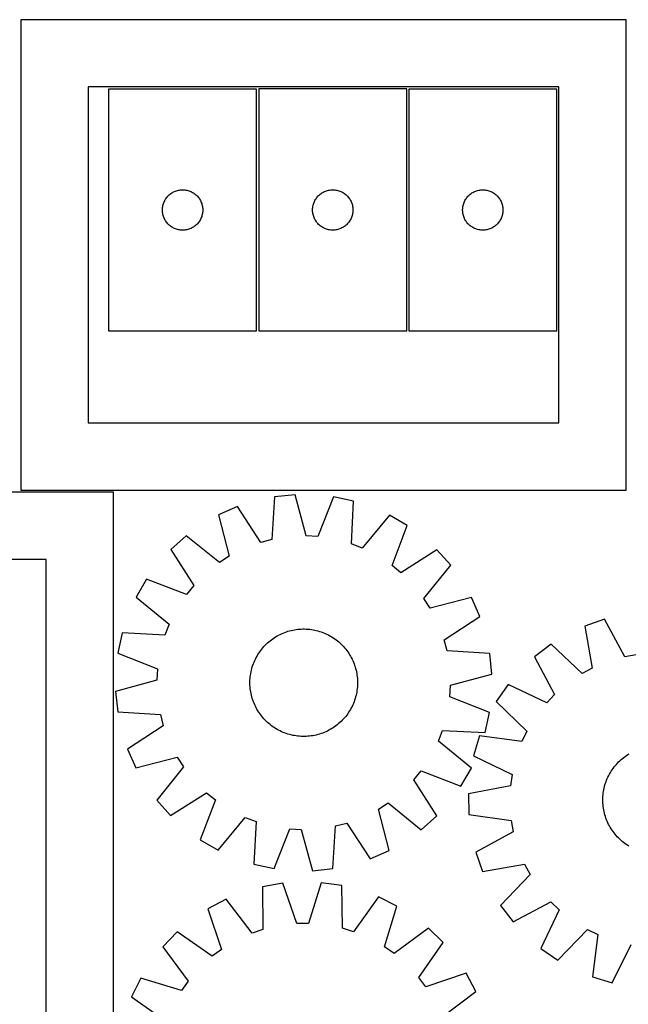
# Model space of a CAD drawing. Header units: millimetres. Extents: x 7 to 1493, y 7 to 2993.
# Tile 6 of 15: x 287 to 739, y 910 to 1643. Entities that reach past the tile are written whole.
import ezdxf

# ---------------------------------------------------------------- set-up
doc = ezdxf.new("R2010")
doc.units = ezdxf.units.MM
doc.layers.add('CUT', color=7, linetype='CONTINUOUS', true_color=0x000000)

msp = doc.modelspace()

# ---------------------------------------------------------------- linework, layer by layer
at = {"layer": 'CUT'}
for p, q in [((737.759834, 1642.708064), (287.759834, 1642.708064)), ((287.759834, 1642.708064), (287.759834, 1292.708064)), ((737.759834, 1292.708064), (737.759834, 1642.708064)), ((687.759834, 1592.708064), (337.759834, 1592.708064)), ((337.759834, 1592.708064), (337.759834, 1342.708064)), ((463.012246, 1591.102733), (353.012246, 1591.102733)), ((353.012246, 1591.102733), (353.012246, 1411.102733)), ((463.012246, 1411.102733), (463.012246, 1591.102733)), ((464.650089, 1591.147743), (464.650089, 1411.147743)), ((574.650089, 1591.147743), (464.650089, 1591.147743)), ((574.650089, 1411.147743), (574.650089, 1591.147743)), ((576.233325, 1591.12722), (576.233325, 1411.12722)), ((686.233325, 1591.12722), (576.233325, 1591.12722)), ((686.233325, 1411.12722), (686.233325, 1591.12722)), ((687.759834, 1342.708064), (687.759834, 1592.708064)), ((395.152526, 1508.824625), (395.567091, 1509.476389)), ((395.567091, 1509.476389), (396.014657, 1510.105947)), ((396.014657, 1510.105947), (396.494039, 1510.711631)), ((396.494039, 1510.711631), (397.003965, 1511.291833)), ((397.003965, 1511.291833), (397.543084, 1511.845016)), ((397.543084, 1511.845016), (398.109964, 1512.369712)), ((398.109964, 1512.369712), (398.703104, 1512.86453)), ((398.703104, 1512.86453), (399.320929, 1513.328158)), ((399.320929, 1513.328158), (399.961803, 1513.759366)), ((399.961803, 1513.759366), (400.624025, 1514.157012)), ((400.624025, 1514.157012), (401.305839, 1514.520039)), ((401.305839, 1514.520039), (402.005437, 1514.847487)), ((402.005437, 1514.847487), (402.720965, 1515.138485)), ((402.720965, 1515.138485), (403.450523, 1515.392264)), ((403.450523, 1515.392264), (404.192179, 1515.608149)), ((404.192179, 1515.608149), (404.943965, 1515.785568)), ((404.943965, 1515.785568), (405.703887, 1515.924052)), ((405.703887, 1515.924052), (406.469931, 1516.023231)), ((406.469931, 1516.023231), (407.240065, 1516.082844)), ((407.240065, 1516.082844), (408.012246, 1516.102733)), ((408.012246, 1516.102733), (408.784427, 1516.082844)), ((408.784427, 1516.082844), (409.554561, 1516.023231)), ((409.554561, 1516.023231), (410.320604, 1515.924052)), ((410.320604, 1515.924052), (411.080527, 1515.785568)), ((411.080527, 1515.785568), (411.832313, 1515.608149)), ((411.832313, 1515.608149), (412.573968, 1515.392264)), ((412.573968, 1515.392264), (413.303527, 1515.138485)), ((413.303527, 1515.138485), (414.019054, 1514.847487)), ((414.019054, 1514.847487), (414.718653, 1514.520039)), ((414.718653, 1514.520039), (415.400467, 1514.157012)), ((415.400467, 1514.157012), (416.062689, 1513.759366)), ((416.062689, 1513.759366), (416.703562, 1513.328158)), ((416.703562, 1513.328158), (417.321388, 1512.86453)), ((417.321388, 1512.86453), (417.914528, 1512.369712)), ((417.914528, 1512.369712), (418.481408, 1511.845016)), ((418.481408, 1511.845016), (419.020526, 1511.291833)), ((419.020526, 1511.291833), (419.530453, 1510.711631)), ((419.530453, 1510.711631), (420.009834, 1510.105947)), ((420.009834, 1510.105947), (420.457401, 1509.476389)), ((420.457401, 1509.476389), (420.871965, 1508.824625)), ((506.790369, 1508.869635), (507.204934, 1509.521399)), ((507.204934, 1509.521399), (507.6525, 1510.150958)), ((507.6525, 1510.150958), (508.131882, 1510.756641)), ((508.131882, 1510.756641), (508.641808, 1511.336844)), ((508.641808, 1511.336844), (509.180926, 1511.890026)), ((509.180926, 1511.890026), (509.747807, 1512.414722)), ((509.747807, 1512.414722), (510.340946, 1512.909541)), ((510.340946, 1512.909541), (510.958772, 1513.373168)), ((510.958772, 1513.373168), (511.599646, 1513.804377)), ((511.599646, 1513.804377), (512.261868, 1514.202022)), ((512.261868, 1514.202022), (512.943682, 1514.56505)), ((512.943682, 1514.56505), (513.64328, 1514.892497)), ((513.64328, 1514.892497), (514.358807, 1515.183496)), ((514.358807, 1515.183496), (515.088366, 1515.437274)), ((515.088366, 1515.437274), (515.830022, 1515.653159)), ((515.830022, 1515.653159), (516.581808, 1515.830579)), ((516.581808, 1515.830579), (517.34173, 1515.969062)), ((517.34173, 1515.969062), (518.107774, 1516.068242)), ((518.107774, 1516.068242), (518.877907, 1516.127855)), ((518.877907, 1516.127855), (519.650089, 1516.147743)), ((519.650089, 1516.147743), (520.42227, 1516.127855)), ((520.42227, 1516.127855), (521.192404, 1516.068242)), ((521.192404, 1516.068242), (521.958447, 1515.969062)), ((521.958447, 1515.969062), (522.71837, 1515.830579)), ((522.71837, 1515.830579), (523.470156, 1515.653159)), ((523.470156, 1515.653159), (524.211811, 1515.437274)), ((524.211811, 1515.437274), (524.94137, 1515.183496)), ((524.94137, 1515.183496), (525.656897, 1514.892497)), ((525.656897, 1514.892497), (526.356496, 1514.56505)), ((526.356496, 1514.56505), (527.03831, 1514.202022)), ((527.03831, 1514.202022), (527.700532, 1513.804377)), ((527.700532, 1513.804377), (528.341405, 1513.373168)), ((528.341405, 1513.373168), (528.959231, 1512.909541)), ((528.959231, 1512.909541), (529.552371, 1512.414722)), ((529.552371, 1512.414722), (530.119251, 1511.890026)), ((530.119251, 1511.890026), (530.658369, 1511.336844)), ((530.658369, 1511.336844), (531.168295, 1510.756641)), ((531.168295, 1510.756641), (531.647677, 1510.150958)), ((531.647677, 1510.150958), (532.095244, 1509.521399)), ((532.095244, 1509.521399), (532.509808, 1508.869635)), ((618.373606, 1508.849112), (618.78817, 1509.500876)), ((618.78817, 1509.500876), (619.235737, 1510.130435)), ((619.235737, 1510.130435), (619.715119, 1510.736118)), ((619.715119, 1510.736118), (620.225045, 1511.31632)), ((620.225045, 1511.31632), (620.764163, 1511.869503)), ((620.764163, 1511.869503), (621.331044, 1512.394199)), ((621.331044, 1512.394199), (621.924183, 1512.889017)), ((621.924183, 1512.889017), (622.542009, 1513.352645)), ((622.542009, 1513.352645), (623.182883, 1513.783854)), ((623.182883, 1513.783854), (623.845104, 1514.181499)), ((623.845104, 1514.181499), (624.526919, 1514.544527)), ((624.526919, 1514.544527), (625.226517, 1514.871974)), ((625.226517, 1514.871974), (625.942044, 1515.162973)), ((625.942044, 1515.162973), (626.671603, 1515.416751)), ((626.671603, 1515.416751), (627.413259, 1515.632636)), ((627.413259, 1515.632636), (628.165044, 1515.810056)), ((628.165044, 1515.810056), (628.924967, 1515.948539)), ((628.924967, 1515.948539), (629.69101, 1516.047718)), ((629.69101, 1516.047718), (630.461144, 1516.107332)), ((630.461144, 1516.107332), (631.233325, 1516.12722)), ((631.233325, 1516.12722), (632.005507, 1516.107332)), ((632.005507, 1516.107332), (632.77564, 1516.047718)), ((632.77564, 1516.047718), (633.541684, 1515.948539)), ((633.541684, 1515.948539), (634.301606, 1515.810056)), ((634.301606, 1515.810056), (635.053392, 1515.632636)), ((635.053392, 1515.632636), (635.795048, 1515.416751)), ((635.795048, 1515.416751), (636.524607, 1515.162973)), ((636.524607, 1515.162973), (637.240134, 1514.871974)), ((637.240134, 1514.871974), (637.939732, 1514.544527)), ((637.939732, 1514.544527), (638.621546, 1514.181499)), ((638.621546, 1514.181499), (639.283768, 1513.783854)), ((639.283768, 1513.783854), (639.924642, 1513.352645)), ((639.924642, 1513.352645), (640.542468, 1512.889017)), ((640.542468, 1512.889017), (641.135607, 1512.394199)), ((641.135607, 1512.394199), (641.702488, 1511.869503)), ((641.702488, 1511.869503), (642.241606, 1511.31632)), ((642.241606, 1511.31632), (642.751532, 1510.736118)), ((642.751532, 1510.736118), (643.230914, 1510.130435)), ((643.230914, 1510.130435), (643.678481, 1509.500876)), ((643.678481, 1509.500876), (644.093045, 1508.849112)), ((393.017219, 1501.488952), (393.056983, 1502.260365)), ((393.056983, 1502.260365), (393.136406, 1503.028708)), ((393.136406, 1503.028708), (393.255277, 1503.791944)), ((393.255277, 1503.791944), (393.41328, 1504.548049)), ((393.41328, 1504.548049), (393.609998, 1505.295018)), ((393.609998, 1505.295018), (393.844907, 1506.030869)), ((393.844907, 1506.030869), (394.117386, 1506.753651)), ((394.117386, 1506.753651), (394.426712, 1507.461449)), ((394.426712, 1507.461449), (394.772064, 1508.152384)), ((394.772064, 1508.152384), (395.152526, 1508.824625)), ((420.871965, 1508.824625), (421.252428, 1508.152384)), ((421.252428, 1508.152384), (421.59778, 1507.461449)), ((421.59778, 1507.461449), (421.907105, 1506.753651)), ((421.907105, 1506.753651), (422.179584, 1506.030869)), ((422.179584, 1506.030869), (422.414494, 1505.295018)), ((422.414494, 1505.295018), (422.611211, 1504.548049)), ((422.611211, 1504.548049), (422.769215, 1503.791944)), ((422.769215, 1503.791944), (422.888086, 1503.028708)), ((422.888086, 1503.028708), (422.967509, 1502.260365)), ((422.967509, 1502.260365), (423.007273, 1501.488952)), ((504.655062, 1501.533962), (504.694826, 1502.305375)), ((504.694826, 1502.305375), (504.774249, 1503.073719)), ((504.774249, 1503.073719), (504.893119, 1503.836955)), ((504.893119, 1503.836955), (505.051123, 1504.59306)), ((505.051123, 1504.59306), (505.247841, 1505.340028)), ((505.247841, 1505.340028), (505.48275, 1506.075879)), ((505.48275, 1506.075879), (505.755229, 1506.798662)), ((505.755229, 1506.798662), (506.064555, 1507.506459)), ((506.064555, 1507.506459), (506.409907, 1508.197395)), ((506.409907, 1508.197395), (506.790369, 1508.869635)), ((532.509808, 1508.869635), (532.890271, 1508.197395)), ((532.890271, 1508.197395), (533.235623, 1507.506459)), ((533.235623, 1507.506459), (533.544948, 1506.798662)), ((533.544948, 1506.798662), (533.817427, 1506.075879)), ((533.817427, 1506.075879), (534.052337, 1505.340028)), ((534.052337, 1505.340028), (534.249054, 1504.59306)), ((534.249054, 1504.59306), (534.407058, 1503.836955)), ((534.407058, 1503.836955), (534.525929, 1503.073719)), ((534.525929, 1503.073719), (534.605352, 1502.305375)), ((534.605352, 1502.305375), (534.645116, 1501.533962)), ((616.238298, 1501.513439), (616.278063, 1502.284852)), ((616.278063, 1502.284852), (616.357485, 1503.053196)), ((616.357485, 1503.053196), (616.476356, 1503.816432)), ((616.476356, 1503.816432), (616.63436, 1504.572536)), ((616.63436, 1504.572536), (616.831077, 1505.319505)), ((616.831077, 1505.319505), (617.065987, 1506.055356)), ((617.065987, 1506.055356), (617.338466, 1506.778139)), ((617.338466, 1506.778139), (617.647791, 1507.485936)), ((617.647791, 1507.485936), (617.993143, 1508.176872)), ((617.993143, 1508.176872), (618.373606, 1508.849112)), ((644.093045, 1508.849112), (644.473507, 1508.176872)), ((644.473507, 1508.176872), (644.818859, 1507.485936)), ((644.818859, 1507.485936), (645.128185, 1506.778139)), ((645.128185, 1506.778139), (645.400664, 1506.055356)), ((645.400664, 1506.055356), (645.635574, 1505.319505)), ((645.635574, 1505.319505), (645.832291, 1504.572536)), ((645.832291, 1504.572536), (645.990295, 1503.816432)), ((645.990295, 1503.816432), (646.109166, 1503.053196)), ((646.109166, 1503.053196), (646.188588, 1502.284852)), ((646.188588, 1502.284852), (646.228352, 1501.513439)), ((393.017219, 1500.716514), (393.017219, 1501.488952)), ((393.056983, 1499.945101), (393.017219, 1500.716514)), ((393.136406, 1499.176758), (393.056983, 1499.945101)), ((393.255277, 1498.413522), (393.136406, 1499.176758)), ((393.41328, 1497.657417), (393.255277, 1498.413522)), ((393.609998, 1496.910449), (393.41328, 1497.657417)), ((393.844907, 1496.174597), (393.609998, 1496.910449)), ((394.117386, 1495.451815), (393.844907, 1496.174597)), ((394.426712, 1494.744017), (394.117386, 1495.451815)), ((394.772064, 1494.053082), (394.426712, 1494.744017)), ((421.59778, 1494.744017), (421.252428, 1494.053082)), ((421.907105, 1495.451815), (421.59778, 1494.744017)), ((422.179584, 1496.174597), (421.907105, 1495.451815)), ((422.414494, 1496.910449), (422.179584, 1496.174597)), ((422.611211, 1497.657417), (422.414494, 1496.910449)), ((422.769215, 1498.413522), (422.611211, 1497.657417)), ((422.888086, 1499.176758), (422.769215, 1498.413522)), ((422.967509, 1499.945101), (422.888086, 1499.176758)), ((423.007273, 1500.716514), (422.967509, 1499.945101)), ((423.007273, 1501.488952), (423.007273, 1500.716514)), ((504.655062, 1500.761525), (504.655062, 1501.533962)), ((504.694826, 1499.990112), (504.655062, 1500.761525)), ((504.774249, 1499.221768), (504.694826, 1499.990112)), ((504.893119, 1498.458532), (504.774249, 1499.221768)), ((505.051123, 1497.702427), (504.893119, 1498.458532)), ((505.247841, 1496.955459), (505.051123, 1497.702427)), ((505.48275, 1496.219608), (505.247841, 1496.955459)), ((505.755229, 1495.496825), (505.48275, 1496.219608)), ((506.064555, 1494.789028), (505.755229, 1495.496825)), ((506.409907, 1494.098092), (506.064555, 1494.789028)), ((533.235623, 1494.789028), (532.890271, 1494.098092)), ((533.544948, 1495.496825), (533.235623, 1494.789028)), ((533.817427, 1496.219608), (533.544948, 1495.496825)), ((534.052337, 1496.955459), (533.817427, 1496.219608)), ((534.249054, 1497.702427), (534.052337, 1496.955459)), ((534.407058, 1498.458532), (534.249054, 1497.702427)), ((534.525929, 1499.221768), (534.407058, 1498.458532)), ((534.605352, 1499.990112), (534.525929, 1499.221768)), ((534.645116, 1500.761525), (534.605352, 1499.990112)), ((534.645116, 1501.533962), (534.645116, 1500.761525)), ((616.238298, 1500.741002), (616.238298, 1501.513439)), ((616.278063, 1499.969588), (616.238298, 1500.741002)), ((616.357485, 1499.201245), (616.278063, 1499.969588)), ((616.476356, 1498.438009), (616.357485, 1499.201245)), ((616.63436, 1497.681904), (616.476356, 1498.438009)), ((616.831077, 1496.934936), (616.63436, 1497.681904)), ((617.065987, 1496.199085), (616.831077, 1496.934936)), ((617.338466, 1495.476302), (617.065987, 1496.199085)), ((617.647791, 1494.768505), (617.338466, 1495.476302)), ((617.993143, 1494.077569), (617.647791, 1494.768505)), ((644.818859, 1494.768505), (644.473507, 1494.077569)), ((645.128185, 1495.476302), (644.818859, 1494.768505)), ((645.400664, 1496.199085), (645.128185, 1495.476302)), ((645.635574, 1496.934936), (645.400664, 1496.199085)), ((645.832291, 1497.681904), (645.635574, 1496.934936)), ((645.990295, 1498.438009), (645.832291, 1497.681904)), ((646.109166, 1499.201245), (645.990295, 1498.438009)), ((646.188588, 1499.969588), (646.109166, 1499.201245)), ((646.228352, 1500.741002), (646.188588, 1499.969588)), ((646.228352, 1501.513439), (646.228352, 1500.741002)), ((395.152526, 1493.380841), (394.772064, 1494.053082)), ((395.567091, 1492.729077), (395.152526, 1493.380841)), ((396.014657, 1492.099519), (395.567091, 1492.729077)), ((396.494039, 1491.493835), (396.014657, 1492.099519)), ((397.003965, 1490.913633), (396.494039, 1491.493835)), ((397.543084, 1490.36045), (397.003965, 1490.913633)), ((398.109964, 1489.835754), (397.543084, 1490.36045)), ((398.703104, 1489.340936), (398.109964, 1489.835754)), ((399.320929, 1488.877308), (398.703104, 1489.340936)), ((399.961803, 1488.4461), (399.320929, 1488.877308)), ((400.624025, 1488.048454), (399.961803, 1488.4461)), ((401.305839, 1487.685427), (400.624025, 1488.048454)), ((402.005437, 1487.357979), (401.305839, 1487.685427)), ((402.720965, 1487.066981), (402.005437, 1487.357979)), ((414.019054, 1487.357979), (413.303527, 1487.066981)), ((414.718653, 1487.685427), (414.019054, 1487.357979)), ((415.400467, 1488.048454), (414.718653, 1487.685427)), ((416.062689, 1488.4461), (415.400467, 1488.048454)), ((416.703562, 1488.877308), (416.062689, 1488.4461)), ((417.321388, 1489.340936), (416.703562, 1488.877308)), ((417.914528, 1489.835754), (417.321388, 1489.340936)), ((418.481408, 1490.36045), (417.914528, 1489.835754)), ((419.020526, 1490.913633), (418.481408, 1490.36045)), ((419.530453, 1491.493835), (419.020526, 1490.913633)), ((420.009834, 1492.099519), (419.530453, 1491.493835)), ((420.457401, 1492.729077), (420.009834, 1492.099519)), ((420.871965, 1493.380841), (420.457401, 1492.729077)), ((421.252428, 1494.053082), (420.871965, 1493.380841)), ((506.790369, 1493.425851), (506.409907, 1494.098092)), ((507.204934, 1492.774088), (506.790369, 1493.425851)), ((507.6525, 1492.144529), (507.204934, 1492.774088)), ((508.131882, 1491.538846), (507.6525, 1492.144529)), ((508.641808, 1490.958643), (508.131882, 1491.538846)), ((509.180926, 1490.405461), (508.641808, 1490.958643)), ((509.747807, 1489.880764), (509.180926, 1490.405461)), ((510.340946, 1489.385946), (509.747807, 1489.880764)), ((510.958772, 1488.922318), (510.340946, 1489.385946)), ((511.599646, 1488.49111), (510.958772, 1488.922318)), ((512.261868, 1488.093465), (511.599646, 1488.49111)), ((512.943682, 1487.730437), (512.261868, 1488.093465)), ((513.64328, 1487.40299), (512.943682, 1487.730437)), ((514.358807, 1487.111991), (513.64328, 1487.40299)), ((525.656897, 1487.40299), (524.94137, 1487.111991)), ((526.356496, 1487.730437), (525.656897, 1487.40299)), ((527.03831, 1488.093465), (526.356496, 1487.730437)), ((527.700532, 1488.49111), (527.03831, 1488.093465)), ((528.341405, 1488.922318), (527.700532, 1488.49111)), ((528.959231, 1489.385946), (528.341405, 1488.922318)), ((529.552371, 1489.880764), (528.959231, 1489.385946)), ((530.119251, 1490.405461), (529.552371, 1489.880764)), ((530.658369, 1490.958643), (530.119251, 1490.405461)), ((531.168295, 1491.538846), (530.658369, 1490.958643)), ((531.647677, 1492.144529), (531.168295, 1491.538846)), ((532.095244, 1492.774088), (531.647677, 1492.144529)), ((532.509808, 1493.425851), (532.095244, 1492.774088)), ((532.890271, 1494.098092), (532.509808, 1493.425851)), ((618.373606, 1493.405328), (617.993143, 1494.077569)), ((618.78817, 1492.753565), (618.373606, 1493.405328)), ((619.235737, 1492.124006), (618.78817, 1492.753565)), ((619.715119, 1491.518323), (619.235737, 1492.124006)), ((620.225045, 1490.93812), (619.715119, 1491.518323)), ((620.764163, 1490.384938), (620.225045, 1490.93812)), ((621.331044, 1489.860241), (620.764163, 1490.384938)), ((621.924183, 1489.365423), (621.331044, 1489.860241)), ((622.542009, 1488.901795), (621.924183, 1489.365423)), ((623.182883, 1488.470587), (622.542009, 1488.901795)), ((623.845104, 1488.072942), (623.182883, 1488.470587)), ((624.526919, 1487.709914), (623.845104, 1488.072942)), ((625.226517, 1487.382467), (624.526919, 1487.709914)), ((625.942044, 1487.091468), (625.226517, 1487.382467)), ((637.240134, 1487.382467), (636.524607, 1487.091468)), ((637.939732, 1487.709914), (637.240134, 1487.382467)), ((638.621546, 1488.072942), (637.939732, 1487.709914)), ((639.283768, 1488.470587), (638.621546, 1488.072942)), ((639.924642, 1488.901795), (639.283768, 1488.470587)), ((640.542468, 1489.365423), (639.924642, 1488.901795)), ((641.135607, 1489.860241), (640.542468, 1489.365423)), ((641.702488, 1490.384938), (641.135607, 1489.860241)), ((642.241606, 1490.93812), (641.702488, 1490.384938)), ((642.751532, 1491.518323), (642.241606, 1490.93812)), ((643.230914, 1492.124006), (642.751532, 1491.518323)), ((643.678481, 1492.753565), (643.230914, 1492.124006)), ((644.093045, 1493.405328), (643.678481, 1492.753565)), ((644.473507, 1494.077569), (644.093045, 1493.405328)), ((403.450523, 1486.813202), (402.720965, 1487.066981)), ((404.192179, 1486.597317), (403.450523, 1486.813202)), ((404.943965, 1486.419898), (404.192179, 1486.597317)), ((405.703887, 1486.281415), (404.943965, 1486.419898)), ((406.469931, 1486.182235), (405.703887, 1486.281415)), ((407.240065, 1486.122622), (406.469931, 1486.182235)), ((408.012246, 1486.102733), (407.240065, 1486.122622)), ((408.784427, 1486.122622), (408.012246, 1486.102733)), ((409.554561, 1486.182235), (408.784427, 1486.122622)), ((410.320604, 1486.281415), (409.554561, 1486.182235)), ((411.080527, 1486.419898), (410.320604, 1486.281415)), ((411.832313, 1486.597317), (411.080527, 1486.419898)), ((412.573968, 1486.813202), (411.832313, 1486.597317)), ((413.303527, 1487.066981), (412.573968, 1486.813202)), ((515.088366, 1486.858213), (514.358807, 1487.111991)), ((515.830022, 1486.642328), (515.088366, 1486.858213)), ((516.581808, 1486.464908), (515.830022, 1486.642328)), ((517.34173, 1486.326425), (516.581808, 1486.464908)), ((518.107774, 1486.227245), (517.34173, 1486.326425)), ((518.877907, 1486.167632), (518.107774, 1486.227245)), ((519.650089, 1486.147743), (518.877907, 1486.167632)), ((520.42227, 1486.167632), (519.650089, 1486.147743)), ((521.192404, 1486.227245), (520.42227, 1486.167632)), ((521.958447, 1486.326425), (521.192404, 1486.227245)), ((522.71837, 1486.464908), (521.958447, 1486.326425)), ((523.470156, 1486.642328), (522.71837, 1486.464908)), ((524.211811, 1486.858213), (523.470156, 1486.642328)), ((524.94137, 1487.111991), (524.211811, 1486.858213)), ((626.671603, 1486.83769), (625.942044, 1487.091468)), ((627.413259, 1486.621804), (626.671603, 1486.83769)), ((628.165044, 1486.444385), (627.413259, 1486.621804)), ((628.924967, 1486.305902), (628.165044, 1486.444385)), ((629.69101, 1486.206722), (628.924967, 1486.305902)), ((630.461144, 1486.147109), (629.69101, 1486.206722)), ((631.233325, 1486.12722), (630.461144, 1486.147109)), ((632.005507, 1486.147109), (631.233325, 1486.12722)), ((632.77564, 1486.206722), (632.005507, 1486.147109)), ((633.541684, 1486.305902), (632.77564, 1486.206722)), ((634.301606, 1486.444385), (633.541684, 1486.305902)), ((635.053392, 1486.621804), (634.301606, 1486.444385)), ((635.795048, 1486.83769), (635.053392, 1486.621804)), ((636.524607, 1487.091468), (635.795048, 1486.83769)), ((353.012246, 1411.102733), (463.012246, 1411.102733)), ((464.650089, 1411.147743), (574.650089, 1411.147743)), ((576.233325, 1411.12722), (686.233325, 1411.12722)), ((337.759834, 1342.708064), (687.759834, 1342.708064)), ((356.58575, 1291.082398), (6.58575, 1291.082398)), ((287.759834, 1292.708064), (737.759834, 1292.708064)), ((356.58575, 841.082398), (356.58575, 1291.082398)), ((476.3069, 1287.686162), (474.354872, 1255.981835)), ((491.614378, 1289.239116), (476.3069, 1287.686162)), ((499.893949, 1258.572791), (491.614378, 1289.239116)), ((520.108528, 1287.642491), (508.454864, 1258.093094)), ((535.146694, 1284.389166), (520.108528, 1287.642491)), ((533.544619, 1252.665231), (535.146694, 1284.389166)), ((448.713968, 1280.399466), (434.635581, 1274.192248)), ((466.064724, 1253.792586), (448.713968, 1280.399466)), ((434.635581, 1274.192248), (442.576268, 1243.436432)), ((561.752857, 1274.065509), (541.538298, 1249.563543)), ((575.04967, 1266.324365), (561.752857, 1274.065509)), ((563.722771, 1236.648178), (575.04967, 1266.324365)), ((410.644856, 1258.735504), (399.173649, 1248.481628)), ((435.368383, 1238.792536), (410.644856, 1258.735504)), ((474.354872, 1255.981835), (466.064724, 1253.792586)), ((508.454864, 1258.093094), (499.893949, 1258.572791)), ((399.173649, 1248.481628), (416.229762, 1221.684916)), ((541.538298, 1249.563543), (533.544619, 1252.665231)), ((597.16345, 1248.284227), (570.366737, 1231.228115)), ((607.417325, 1236.81302), (597.16345, 1248.284227)), ((306.58575, 1241.082398), (56.58575, 1241.082398)), ((306.58575, 891.082398), (306.58575, 1241.082398)), ((442.576268, 1243.436432), (435.368383, 1238.792536)), ((570.366737, 1231.228115), (563.722771, 1236.648178)), ((587.474358, 1212.089493), (607.417325, 1236.81302)), ((381.133511, 1226.367849), (373.392367, 1213.071036)), ((410.809699, 1215.040949), (381.133511, 1226.367849)), ((416.229762, 1221.684916), (410.809699, 1215.040949)), ((373.392367, 1213.071036), (397.894333, 1192.856476)), ((592.118254, 1204.881609), (587.474358, 1212.089493)), ((622.87407, 1212.822296), (592.118254, 1204.881609)), ((629.081288, 1198.743908), (622.87407, 1212.822296)), ((602.474408, 1181.393153), (629.081288, 1198.743908)), ((721.72237, 1196.620797), (707.1943, 1191.554663)), ((736.898727, 1168.716443), (721.72237, 1196.620797)), ((397.894333, 1192.856476), (394.792646, 1184.862797)), ((482.799365, 1186.358452), (483.968169, 1186.819867)), ((483.968169, 1186.819867), (485.15089, 1187.244341)), ((485.15089, 1187.244341), (486.34636, 1187.631456)), ((486.34636, 1187.631456), (487.5534, 1187.980828)), ((487.5534, 1187.980828), (488.770818, 1188.292115)), ((488.770818, 1188.292115), (489.997414, 1188.565008)), ((489.997414, 1188.565008), (491.231976, 1188.799238)), ((491.231976, 1188.799238), (492.473286, 1188.994573)), ((492.473286, 1188.994573), (493.720119, 1189.150822)), ((493.720119, 1189.150822), (494.971245, 1189.26783)), ((494.971245, 1189.26783), (496.225429, 1189.345481)), ((496.225429, 1189.345481), (497.481433, 1189.383699)), ((497.481433, 1189.383699), (498.738018, 1189.382446)), ((498.738018, 1189.382446), (499.993943, 1189.341724)), ((499.993943, 1189.341724), (501.247969, 1189.261572)), ((501.247969, 1189.261572), (502.49886, 1189.14207)), ((502.49886, 1189.14207), (503.745379, 1188.983335)), ((503.745379, 1188.983335), (504.986297, 1188.785524)), ((504.986297, 1188.785524), (506.220389, 1188.548833)), ((506.220389, 1188.548833), (507.446438, 1188.273495)), ((507.446438, 1188.273495), (508.663233, 1187.959781)), ((508.663233, 1187.959781), (509.869574, 1187.608002)), ((509.869574, 1187.608002), (511.06427, 1187.218505)), ((511.06427, 1187.218505), (512.246142, 1186.791673)), ((707.1943, 1191.554663), (712.660018, 1160.264078)), ((363.06871, 1186.464872), (359.815386, 1171.426707)), ((394.792646, 1184.862797), (363.06871, 1186.464872)), ((471.178859, 1179.000097), (472.122266, 1179.830152)), ((472.122266, 1179.830152), (473.09128, 1180.630163)), ((473.09128, 1180.630163), (474.084944, 1181.399343)), ((474.084944, 1181.399343), (475.102279, 1182.136932)), ((475.102279, 1182.136932), (476.14228, 1182.842201)), ((476.14228, 1182.842201), (477.203921, 1183.514455)), ((477.203921, 1183.514455), (478.286154, 1184.15303)), ((478.286154, 1184.15303), (479.387911, 1184.757297)), ((479.387911, 1184.757297), (480.508105, 1185.326658)), ((480.508105, 1185.326658), (481.645631, 1185.860552)), ((481.645631, 1185.860552), (482.799365, 1186.358452)), ((512.246142, 1186.791673), (513.414024, 1186.327928)), ((513.414024, 1186.327928), (514.566763, 1185.827729)), ((514.566763, 1185.827729), (515.703221, 1185.291567)), ((515.703221, 1185.291567), (516.822278, 1184.719973)), ((516.822278, 1184.719973), (517.922828, 1184.113511)), ((517.922828, 1184.113511), (519.003785, 1183.472779)), ((519.003785, 1183.472779), (520.064084, 1182.79841)), ((520.064084, 1182.79841), (521.102676, 1182.091068)), ((521.102676, 1182.091068), (522.118538, 1181.351452)), ((522.118538, 1181.351452), (523.110667, 1180.580293)), ((523.110667, 1180.580293), (524.078084, 1179.77835)), ((524.078084, 1179.77835), (525.019834, 1178.946416)), ((604.663657, 1173.103004), (602.474408, 1181.393153)), ((464.659467, 1171.382262), (465.366808, 1172.420855)), ((465.366808, 1172.420855), (466.106424, 1173.436717)), ((466.106424, 1173.436717), (466.877584, 1174.428846)), ((466.877584, 1174.428846), (467.679526, 1175.396262)), ((467.679526, 1175.396262), (468.51146, 1176.338012)), ((468.51146, 1176.338012), (469.372565, 1177.253165)), ((469.372565, 1177.253165), (470.261991, 1178.140819)), ((470.261991, 1178.140819), (471.178859, 1179.000097)), ((525.019834, 1178.946416), (525.934987, 1178.085311)), ((525.934987, 1178.085311), (526.82264, 1177.195886)), ((526.82264, 1177.195886), (527.681919, 1176.279017)), ((527.681919, 1176.279017), (528.511973, 1175.335611)), ((528.511973, 1175.335611), (529.311985, 1174.366597)), ((529.311985, 1174.366597), (530.081165, 1173.372932)), ((530.081165, 1173.372932), (530.818753, 1172.355597)), ((530.818753, 1172.355597), (531.524023, 1171.315596)), ((636.367984, 1171.150976), (604.663657, 1173.103004)), ((682.048649, 1178.057919), (669.797155, 1168.750318)), ((705.105142, 1156.209054), (682.048649, 1178.057919)), ((359.815386, 1171.426707), (389.364783, 1159.773042)), ((461.129948, 1164.732202), (461.630148, 1165.884941)), ((461.630148, 1165.884941), (462.166309, 1167.0214)), ((462.166309, 1167.0214), (462.737903, 1168.140456)), ((462.737903, 1168.140456), (463.344365, 1169.241006)), ((463.344365, 1169.241006), (463.985097, 1170.321964)), ((463.985097, 1170.321964), (464.659467, 1171.382262)), ((531.524023, 1171.315596), (532.196277, 1170.253955)), ((532.196277, 1170.253955), (532.834852, 1169.171722)), ((532.834852, 1169.171722), (533.439118, 1168.069965)), ((533.439118, 1168.069965), (534.00848, 1166.949771)), ((534.00848, 1166.949771), (534.542374, 1165.812246)), ((534.542374, 1165.812246), (535.040274, 1164.658512)), ((637.920937, 1155.843499), (636.367984, 1171.150976)), ((669.797155, 1168.750318), (684.664684, 1140.680204)), ((745.336912, 1170.238416), (736.898727, 1168.716443)), ((389.364783, 1159.773042), (388.885085, 1151.212127)), ((458.672352, 1156.304475), (458.909044, 1157.538568)), ((458.909044, 1157.538568), (459.184382, 1158.764616)), ((459.184382, 1158.764616), (459.498095, 1159.981412)), ((459.498095, 1159.981412), (459.849874, 1161.187753)), ((459.849874, 1161.187753), (460.239372, 1162.382449)), ((460.239372, 1162.382449), (460.666203, 1163.564321)), ((460.666203, 1163.564321), (461.129948, 1164.732202)), ((535.040274, 1164.658512), (535.501689, 1163.489708)), ((535.501689, 1163.489708), (535.926163, 1162.306987)), ((535.926163, 1162.306987), (536.313277, 1161.111517)), ((536.313277, 1161.111517), (536.66265, 1159.904477)), ((536.66265, 1159.904477), (536.973937, 1158.687058)), ((536.973937, 1158.687058), (537.246829, 1157.460463)), ((712.660018, 1160.264078), (705.105142, 1156.209054)), ((388.885085, 1151.212127), (358.218761, 1142.932556)), ((458.07543, 1150.056196), (458.116153, 1151.312121)), ((458.116153, 1151.312121), (458.196305, 1152.566148)), ((458.196305, 1152.566148), (458.315807, 1153.817038)), ((458.315807, 1153.817038), (458.474542, 1155.063557)), ((458.474542, 1155.063557), (458.672352, 1156.304475)), ((537.246829, 1157.460463), (537.481059, 1156.225901)), ((537.481059, 1156.225901), (537.676395, 1154.984591)), ((537.676395, 1154.984591), (537.832644, 1153.737757)), ((537.832644, 1153.737757), (537.949652, 1152.486632)), ((537.949652, 1152.486632), (538.027303, 1151.232448)), ((538.027303, 1151.232448), (538.065521, 1149.976444)), ((607.254613, 1147.563927), (637.920937, 1155.843499)), ((358.218761, 1142.932556), (359.771714, 1127.625078)), ((458.074177, 1148.799611), (458.07543, 1150.056196)), ((458.112395, 1147.543607), (458.074177, 1148.799611)), ((458.190047, 1146.289423), (458.112395, 1147.543607)), ((458.307054, 1145.038297), (458.190047, 1146.289423)), ((458.463303, 1143.791464), (458.307054, 1145.038297)), ((458.658639, 1142.550154), (458.463303, 1143.791464)), ((537.665156, 1143.712498), (537.467346, 1142.47158)), ((537.823891, 1144.959017), (537.665156, 1143.712498)), ((537.943394, 1146.209907), (537.823891, 1144.959017)), ((538.023546, 1147.463934), (537.943394, 1146.209907)), ((538.064268, 1148.719859), (538.023546, 1147.463934)), ((538.065521, 1149.976444), (538.064268, 1148.719859)), ((606.774916, 1139.003013), (607.254613, 1147.563927)), ((650.052943, 1148.143719), (641.277287, 1135.505744)), ((678.732642, 1134.489061), (650.052943, 1148.143719)), ((458.892869, 1141.315592), (458.658639, 1142.550154)), ((459.165762, 1140.088997), (458.892869, 1141.315592)), ((459.477048, 1138.871578), (459.165762, 1140.088997)), ((459.826421, 1137.664538), (459.477048, 1138.871578)), ((460.213535, 1136.469068), (459.826421, 1137.664538)), ((460.63801, 1135.286347), (460.213535, 1136.469068)), ((535.900326, 1136.393606), (535.473495, 1135.211734)), ((536.289824, 1137.588302), (535.900326, 1136.393606)), ((536.641603, 1138.794643), (536.289824, 1137.588302)), ((536.955317, 1140.011438), (536.641603, 1138.794643)), ((537.230655, 1141.237487), (536.955317, 1140.011438)), ((537.467346, 1142.47158), (537.230655, 1141.237487)), ((636.324312, 1127.349348), (606.774916, 1139.003013)), ((684.664684, 1140.680204), (678.732642, 1134.489061)), ((461.099424, 1134.117543), (460.63801, 1135.286347)), ((461.597325, 1132.963809), (461.099424, 1134.117543)), ((462.131219, 1131.826284), (461.597325, 1132.963809)), ((462.70058, 1130.70609), (462.131219, 1131.826284)), ((463.304846, 1129.604332), (462.70058, 1130.70609)), ((463.943422, 1128.522099), (463.304846, 1129.604332)), ((464.615676, 1127.460458), (463.943422, 1128.522099)), ((532.154601, 1128.454091), (531.480231, 1127.393793)), ((532.795333, 1129.535049), (532.154601, 1128.454091)), ((533.401795, 1130.635599), (532.795333, 1129.535049)), ((533.973389, 1131.754655), (533.401795, 1130.635599)), ((534.50955, 1132.891113), (533.973389, 1131.754655)), ((535.00975, 1134.043852), (534.50955, 1132.891113)), ((535.473495, 1135.211734), (535.00975, 1134.043852)), ((641.277287, 1135.505744), (664.09129, 1113.403798)), ((359.771714, 1127.625078), (391.476041, 1125.67305)), ((391.476041, 1125.67305), (393.66529, 1117.382902)), ((465.320945, 1126.420457), (464.615676, 1127.460458)), ((466.058533, 1125.403123), (465.320945, 1126.420457)), ((466.827713, 1124.409458), (466.058533, 1125.403123)), ((467.627725, 1123.440444), (466.827713, 1124.409458)), ((468.45778, 1122.497037), (467.627725, 1123.440444)), ((469.317058, 1121.580169), (468.45778, 1122.497037)), ((470.204711, 1120.690743), (469.317058, 1121.580169)), ((526.767133, 1121.52289), (525.877708, 1120.635236)), ((527.628238, 1122.438043), (526.767133, 1121.52289)), ((528.460172, 1123.379793), (527.628238, 1122.438043)), ((529.262115, 1124.347209), (528.460172, 1123.379793)), ((530.033274, 1125.339338), (529.262115, 1124.347209)), ((530.77289, 1126.3552), (530.033274, 1125.339338)), ((531.480231, 1127.393793), (530.77289, 1126.3552)), ((633.070988, 1112.311182), (636.324312, 1127.349348)), ((393.66529, 1117.382902), (367.058411, 1100.032146)), ((471.119865, 1119.829639), (470.204711, 1120.690743)), ((472.061614, 1118.997705), (471.119865, 1119.829639)), ((473.029031, 1118.195762), (472.061614, 1118.997705)), ((474.02116, 1117.424602), (473.029031, 1118.195762)), ((475.037022, 1116.684987), (474.02116, 1117.424602)), ((476.075614, 1115.977645), (475.037022, 1116.684987)), ((477.135913, 1115.303276), (476.075614, 1115.977645)), ((478.21687, 1114.662543), (477.135913, 1115.303276)), ((479.31742, 1114.056081), (478.21687, 1114.662543)), ((480.436477, 1113.484487), (479.31742, 1114.056081)), ((516.751787, 1114.018758), (515.631593, 1113.449397)), ((517.853544, 1114.623025), (516.751787, 1114.018758)), ((518.935777, 1115.2616), (517.853544, 1114.623025)), ((519.997418, 1115.933854), (518.935777, 1115.2616)), ((521.037419, 1116.639123), (519.997418, 1115.933854)), ((522.054754, 1117.376712), (521.037419, 1116.639123)), ((523.048419, 1118.145891), (522.054754, 1117.376712)), ((524.017432, 1118.945903), (523.048419, 1118.145891)), ((524.960839, 1119.775958), (524.017432, 1118.945903)), ((525.877708, 1120.635236), (524.960839, 1119.775958)), ((598.245365, 1105.919579), (601.347052, 1113.913258)), ((601.347052, 1113.913258), (633.070988, 1112.311182)), ((481.572935, 1112.948326), (480.436477, 1113.484487)), ((482.725674, 1112.448126), (481.572935, 1112.948326)), ((483.893556, 1111.984382), (482.725674, 1112.448126)), ((485.075428, 1111.55755), (483.893556, 1111.984382)), ((486.270124, 1111.168052), (485.075428, 1111.55755)), ((487.476465, 1110.816273), (486.270124, 1111.168052)), ((488.69326, 1110.50256), (487.476465, 1110.816273)), ((489.919309, 1110.227222), (488.69326, 1110.50256)), ((491.153401, 1109.990531), (489.919309, 1110.227222)), ((492.394319, 1109.79272), (491.153401, 1109.990531)), ((493.640839, 1109.633985), (492.394319, 1109.79272)), ((494.891729, 1109.514483), (493.640839, 1109.633985)), ((496.145755, 1109.434331), (494.891729, 1109.514483)), ((497.401681, 1109.393608), (496.145755, 1109.434331)), ((498.658265, 1109.392356), (497.401681, 1109.393608)), ((499.914269, 1109.430574), (498.658265, 1109.392356)), ((501.168453, 1109.508225), (499.914269, 1109.430574)), ((502.419579, 1109.625233), (501.168453, 1109.508225)), ((503.666412, 1109.781481), (502.419579, 1109.625233)), ((504.907723, 1109.976817), (503.666412, 1109.781481)), ((506.142284, 1110.211047), (504.907723, 1109.976817)), ((507.36888, 1110.48394), (506.142284, 1110.211047)), ((508.586298, 1110.795226), (507.36888, 1110.48394)), ((509.793338, 1111.144599), (508.586298, 1110.795226)), ((510.988809, 1111.531714), (509.793338, 1111.144599)), ((512.171529, 1111.956188), (510.988809, 1111.531714)), ((513.340334, 1112.417603), (512.171529, 1111.956188)), ((514.494068, 1112.915503), (513.340334, 1112.417603)), ((515.631593, 1113.449397), (514.494068, 1112.915503)), ((628.867215, 1109.806407), (624.426419, 1095.075152)), ((660.36275, 1105.68257), (628.867215, 1109.806407)), ((664.09129, 1113.403798), (660.36275, 1105.68257)), ((367.058411, 1100.032146), (373.265628, 1085.953759)), ((622.747331, 1085.705019), (598.245365, 1105.919579)), ((373.265628, 1085.953759), (404.021444, 1093.894446)), ((404.021444, 1093.894446), (408.665341, 1086.686561)), ((624.426419, 1095.075152), (652.953702, 1081.104867)), ((733.168335, 1091.313073), (734.099597, 1092.15673)), ((734.099597, 1092.15673), (735.056899, 1092.97072)), ((735.056899, 1092.97072), (736.039297, 1093.754238)), ((736.039297, 1093.754238), (737.045821, 1094.506512)), ((737.045821, 1094.506512), (738.075478, 1095.226799)), ((738.075478, 1095.226799), (739.127252, 1095.914388)), ((739.127252, 1095.914388), (740.200104, 1096.568601)), ((408.665341, 1086.686561), (388.722373, 1061.963034)), ((615.006187, 1072.408206), (622.747331, 1085.705019)), ((726.760175, 1083.601433), (727.452371, 1084.650181)), ((727.452371, 1084.650181), (728.177167, 1085.676669)), ((728.177167, 1085.676669), (728.933848, 1086.679884)), ((728.933848, 1086.679884), (729.721667, 1087.658837)), ((729.721667, 1087.658837), (730.539848, 1088.61256)), ((730.539848, 1088.61256), (731.387581, 1089.540113)), ((731.387581, 1089.540113), (732.264032, 1090.44058)), ((732.264032, 1090.44058), (733.168335, 1091.313073)), ((579.909937, 1077.091139), (585.33, 1083.735106)), ((596.966049, 1050.294427), (579.909937, 1077.091139)), ((585.33, 1083.735106), (615.006187, 1072.408206)), ((652.953702, 1081.104867), (651.793641, 1072.60936)), ((723.327531, 1076.900855), (723.81095, 1078.060731)), ((723.81095, 1078.060731), (724.330563, 1079.204851)), ((724.330563, 1079.204851), (724.885857, 1080.332084)), ((724.885857, 1080.332084), (725.476285, 1081.441319)), ((725.476285, 1081.441319), (726.101263, 1082.531461)), ((726.101263, 1082.531461), (726.760175, 1083.601433)), ((651.793641, 1072.60936), (620.565271, 1066.798707)), ((720.992493, 1068.438352), (721.211251, 1069.675749)), ((721.211251, 1069.675749), (721.468768, 1070.905665)), ((721.468768, 1070.905665), (721.764791, 1072.126884)), ((721.764791, 1072.126884), (722.099027, 1073.338203)), ((722.099027, 1073.338203), (722.471147, 1074.538425)), ((722.471147, 1074.538425), (722.880783, 1075.726367)), ((722.880783, 1075.726367), (723.327531, 1076.900855)), ((398.976248, 1050.491828), (425.772961, 1067.54794)), ((425.772961, 1067.54794), (432.416927, 1062.127877)), ((620.565271, 1066.798707), (620.894031, 1051.416169)), ((720.486306, 1062.182068), (720.508799, 1063.438452)), ((720.508799, 1063.438452), (720.570744, 1064.69351)), ((720.570744, 1064.69351), (720.672082, 1065.946003)), ((720.672082, 1065.946003), (720.812711, 1067.194694)), ((720.812711, 1067.194694), (720.992493, 1068.438352)), ((388.722373, 1061.963034), (398.976248, 1050.491828)), ((432.416927, 1062.127877), (421.090028, 1032.45169)), ((553.563431, 1055.339623), (560.771315, 1059.983519)), ((561.504118, 1024.583806), (553.563431, 1055.339623)), ((560.771315, 1059.983519), (585.494842, 1040.040551)), ((720.503288, 1060.925598), (720.486306, 1062.182068)), ((720.559729, 1059.670281), (720.503288, 1060.925598)), ((720.655572, 1058.417356), (720.559729, 1059.670281)), ((720.790723, 1057.168059), (720.655572, 1058.417356)), ((720.965049, 1055.923625), (720.790723, 1057.168059)), ((721.178377, 1054.68528), (720.965049, 1055.923625)), ((434.386841, 1024.710546), (454.6014, 1049.212512)), ((454.6014, 1049.212512), (462.595079, 1046.110824)), ((585.494842, 1040.040551), (596.966049, 1050.294427)), ((620.894031, 1051.416169), (652.342145, 1046.945053)), ((721.430498, 1053.454247), (721.178377, 1054.68528)), ((721.721162, 1052.231741), (721.430498, 1053.454247)), ((722.050082, 1051.018968), (721.721162, 1052.231741)), ((722.416934, 1049.817125), (722.050082, 1051.018968)), ((722.821356, 1048.627398), (722.416934, 1049.817125)), ((723.262949, 1047.450962), (722.821356, 1048.627398)), ((462.595079, 1046.110824), (460.993004, 1014.386888)), ((476.03117, 1011.133564), (487.684834, 1040.682961)), ((487.684834, 1040.682961), (496.245749, 1040.203264)), ((519.832798, 1011.089893), (521.784826, 1042.79422)), ((521.784826, 1042.79422), (530.074974, 1044.983468)), ((530.074974, 1044.983468), (547.42573, 1018.376589)), ((652.342145, 1046.945053), (653.864117, 1038.506868)), ((723.741276, 1046.288977), (723.262949, 1047.450962)), ((724.255866, 1045.142589), (723.741276, 1046.288977)), ((724.806211, 1044.012931), (724.255866, 1045.142589)), ((725.391768, 1042.901118), (724.806211, 1044.012931)), ((726.011959, 1041.808245), (725.391768, 1042.901118)), ((726.666172, 1040.735393), (726.011959, 1041.808245)), ((727.353762, 1039.683619), (726.666172, 1040.735393)), ((496.245749, 1040.203264), (504.52532, 1009.536939)), ((653.864117, 1038.506868), (625.959763, 1023.330511)), ((728.074049, 1038.653962), (727.353762, 1039.683619)), ((728.826322, 1037.647438), (728.074049, 1038.653962)), ((729.609841, 1036.66504), (728.826322, 1037.647438)), ((730.42383, 1035.707738), (729.609841, 1036.66504)), ((731.267488, 1034.776476), (730.42383, 1035.707738)), ((732.139981, 1033.872173), (731.267488, 1034.776476)), ((733.040448, 1032.995723), (732.139981, 1033.872173)), ((733.968001, 1032.147989), (733.040448, 1032.995723)), ((421.090028, 1032.45169), (434.386841, 1024.710546)), ((734.921724, 1031.329808), (733.968001, 1032.147989)), ((735.900676, 1030.541989), (734.921724, 1031.329808)), ((736.903891, 1029.785308), (735.900676, 1030.541989)), ((737.930379, 1029.060512), (736.903891, 1029.785308)), ((738.979127, 1028.368316), (737.930379, 1029.060512)), ((740.0491, 1027.709404), (738.979127, 1028.368316)), ((547.42573, 1018.376589), (561.504118, 1024.583806)), ((625.959763, 1023.330511), (631.025898, 1008.802441)), ((460.993004, 1014.386888), (476.03117, 1011.133564)), ((504.52532, 1009.536939), (519.832798, 1011.089893)), ((631.025898, 1008.802441), (662.316482, 1014.268159)), ((662.316482, 1014.268159), (666.371507, 1006.713283)), ((666.371507, 1006.713283), (644.522641, 983.65679)), ((482.581355, 1000.150232), (467.422813, 997.514109)), ((467.422813, 997.514109), (467.727258, 965.751205)), ((493.01785, 970.149327), (482.581355, 1000.150232)), ((511.116948, 1000.581206), (501.591216, 970.278811)), ((526.348185, 998.404061), (511.116948, 1000.581206)), ((527.003092, 966.64645), (526.348185, 998.404061)), ((553.620325, 989.995958), (535.19686, 964.120281)), ((567.433318, 983.218659), (553.620325, 989.995958)), ((440.417029, 988.286245), (426.815005, 981.094896)), ((459.613515, 962.978743), (440.417029, 988.286245)), ((558.24253, 952.812999), (567.433318, 983.218659)), ((644.522641, 983.65679), (653.830242, 971.405296)), ((653.830242, 971.405296), (681.900357, 986.272825)), ((681.900357, 986.272825), (688.091499, 980.340783)), ((426.815005, 981.094896), (436.919827, 950.980658)), ((688.091499, 980.340783), (674.436842, 951.661085)), ((501.591216, 970.278811), (493.01785, 970.149327)), ((403.982546, 963.97343), (393.268502, 952.930794)), ((430.059937, 945.836606), (403.982546, 963.97343)), ((467.727258, 965.751205), (459.613515, 962.978743)), ((535.19686, 964.120281), (527.003092, 966.64645)), ((590.772418, 966.794523), (565.254637, 947.878455)), ((601.815054, 956.080479), (590.772418, 966.794523)), ((687.074816, 942.885428), (709.176762, 965.699431)), ((709.176762, 965.699431), (716.89799, 961.970891)), ((716.89799, 961.970891), (712.774153, 930.475356)), ((393.268502, 952.930794), (412.18457, 927.413014)), ((565.254637, 947.878455), (558.24253, 952.812999)), ((583.678229, 930.003088), (601.815054, 956.080479)), ((727.505408, 926.03456), (741.475694, 954.561843)), ((436.919827, 950.980658), (430.059937, 945.836606)), ((674.436842, 951.661085), (687.074816, 942.885428)), ((618.93652, 933.24802), (588.822282, 923.143198)), ((626.127869, 919.645996), (618.93652, 933.24802)), ((712.774153, 930.475356), (727.505408, 926.03456)), ((376.844366, 929.591694), (370.067067, 915.778702)), ((407.250026, 920.400906), (376.844366, 929.591694)), ((412.18457, 927.413014), (407.250026, 920.400906)), ((588.822282, 923.143198), (583.678229, 930.003088)), ((370.067067, 915.778702), (395.942744, 897.355237)), ((600.820367, 900.44951), (626.127869, 919.645996))]:
    msp.add_line(p, q, dxfattribs=at)

doc.saveas('drawing.dxf')
